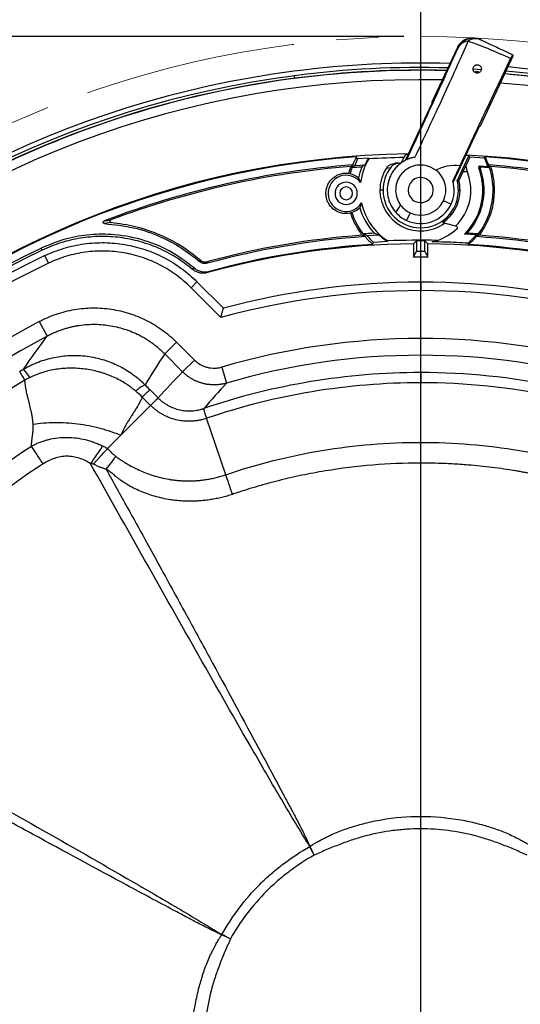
# Model space of a CAD drawing. Header units: millimetres. Extents: x 0 to 594, y 0 to 420.
# Tile 33 of 40: x 373 to 403, y 259 to 318. Entities that reach past the tile are written whole.
import ezdxf

# ---------------------------------------------------------------- set-up
doc = ezdxf.new("R2010")
doc.units = ezdxf.units.MM
doc.linetypes.add('CENTERX2', pattern=[20.32, 12.7, -2.54, 2.54, -2.54])
doc.layers.add('SLD-0', color=7, linetype='Continuous')
doc.styles.add('SLDTEXTSTYLE0', font='TXT', dxfattribs={"width": 0.75})
doc.dimstyles.new('SLDDIMSTYLE3', dxfattribs={"dimtxt": 3.5, "dimasz": 3.2, "dimexe": 0, "dimexo": 0.0625, "dimgap": 0.875, "dimtad": 1, "dimdec": 1, "dimlfac": 3, "dimrnd": 1e-09, "dimzin": 12, "dimdsep": 46, "dimtxsty": 'SLDTEXTSTYLE0', "dimsah": 1, "dimcen": 0.09, "dimadec": 0, "dimazin": 3, "dimtfac": 1, "dimtdec": 1, "dimtofl": 0, "dimtmove": 0, "dimatfit": 3, "dimfxl": 1, "dimfrac": 2, "dimtolj": 1, "dimtzin": 12, "dimarcsym": 0})

# ---------------------------------------------------------------- blocks, each defined once
blk = doc.blocks.new('_D_6')
at = {"layer": 'SLD-0', "color": 7, "transparency": 16777216}
for p, q in [((395.678, 317.135), (319.819, 317.135)), ((320.819, 196.415), (320.819, 317.135)), ((308.996, 262.594), (308.996, 263.66)), ((308.996, 263.66), (314.552, 263.66)), ((314.552, 263.66), (314.552, 262.594)), ((308.996, 250.956), (308.996, 249.89)), ((314.552, 249.89), (314.552, 250.956)), ((308.996, 249.89), (314.552, 249.89)), ((395.678, 196.415), (319.819, 196.415))]:
    blk.add_line(p, q, dxfattribs=at)
for points in [[(320.819, 317.135), (320.269, 313.935), (321.369, 313.935)], [(320.819, 196.415), (321.369, 199.615), (320.269, 199.615)]]:
    blk.add_solid(points, dxfattribs=at)
at = {"layer": 'SLD-0', "color": 7, "transparency": 16777216, "char_height": 3.5, "attachment_point": 1, "rotation": 90, "style": 'SLDTEXTSTYLE0'}
for s, insert in [('362.2', (316.308, 253.595)), ('14.26', (310.04, 250.956)), ('%%c', (316.308, 248.317))]:
    blk.add_mtext(s, dxfattribs=dict(at, insert=insert))
blk = doc.blocks.new('SW_CENTERMARKSYMBOL_1')
at = {"layer": 'SLD-0', "color": 0}
blk.add_line((0, 1.667), (0, 64.583), dxfattribs=at)

msp = doc.modelspace()

# ---------------------------------------------------------------- linework, layer by layer
at = {"color": 7, "linetype": 'Continuous', "lineweight": 25}
for p, q in [((398.883, 316.476), (397.333, 313.153)), ((398.919, 316.459), (398.883, 316.476)), ((400.249, 311.793), (402.221, 316.023)), ((399.81, 315.191), (400.302, 315.162)), ((389.149, 314.63), (389.129, 314.786)), ((399.947, 315.016), (400.159, 315.004)), ((400.143, 315.015), (399.953, 315.026)), ((395.777, 309.727), (397.367, 313.137)), ((397.333, 313.153), (397.367, 313.137)), ((398.624, 308.4), (400.214, 311.809)), ((400.214, 311.809), (400.249, 311.793)), ((375.711, 311.203), (375.708, 311.209)), ((393.548, 309.846), (392.906, 309.809)), ((395.56, 309.646), (395.673, 309.889)), ((395.761, 310.077), (395.673, 309.889)), ((399.553, 310.007), (398.858, 308.515)), ((399.612, 309.909), (399.377, 309.395)), ((399.553, 310.007), (399.378, 310.016)), ((400.484, 309.861), (399.612, 309.909)), ((392.736, 309.417), (393.346, 309.463)), ((394.862, 309.278), (394.604, 309.228)), ((395.182, 309.544), (395.277, 309.547)), ((397.577, 309.142), (397.312, 309.301)), ((399.037, 309.421), (398.601, 308.488)), ((399.215, 309.047), (399.377, 309.395)), ((400.187, 309.397), (400.699, 309.356)), ((400.245, 309.318), (400.233, 309.262)), ((392.957, 308.673), (393.083, 308.399)), ((398.962, 308.506), (399.215, 309.047)), ((394.423, 307.941), (394.237, 307.941)), ((398.932, 307.941), (399.031, 307.941)), ((400.395, 307.941), (400.47, 307.941)), ((401.011, 307.941), (401.099, 307.941)), ((393.137, 307.172), (393.034, 306.888)), ((398.49, 307.096), (398.037, 307.308)), ((396.044, 306.582), (395.832, 306.129)), ((378.16, 305.995), (377.762, 305.935)), ((398.002, 305.996), (398.11, 305.965)), ((398.831, 305.758), (398.11, 305.965)), ((394.192, 305.251), (393.473, 305.213)), ((394.192, 305.251), (393.896, 305.364)), ((399.992, 305.26), (399.291, 305.298)), ((394.692, 304.863), (393.858, 304.817)), ((396.428, 304.908), (396.428, 304.276)), ((396.928, 304.276), (396.928, 304.908)), ((397.363, 304.85), (397.667, 304.934)), ((374.036, 304.355), (373.98, 304.472)), ((374.41, 303.569), (374.195, 304.021)), ((382.936, 302.105), (383.29, 302.458)), ((383.29, 302.458), (384.87, 300.878)), ((396.678, 302.431), (396.678, 301.931)), ((384.722, 300.319), (382.936, 302.105)), ((373.859, 300.086), (374.325, 299.202)), ((382.067, 298.85), (381.362, 298.144)), ((382.067, 298.85), (383.14, 297.777)), ((396.678, 298.064), (396.678, 299.063)), ((382.435, 297.072), (381.362, 298.144)), ((396.678, 297.026), (396.678, 298.064)), ((383.14, 297.777), (382.435, 297.072)), ((384.787, 297.357), (385.068, 296.398)), ((396.678, 297.026), (396.678, 296.416)), ((380.467, 296.007), (380.965, 295.509)), ((380.518, 295.062), (380.02, 295.56)), ((380.965, 295.509), (380.518, 295.062)), ((378.738, 293.278), (380.52, 295.06)), ((385.021, 290.918), (383.87, 294.291)), ((377.947, 292.487), (378.738, 293.278))]:
    msp.add_line(p, q, dxfattribs=at)
at = {"color": 7, "linetype": 'Continuous', "lineweight": 25, "flags": 128}
for points in [[(392.906, 309.809), (392.861, 309.875), (392.826, 309.928)], [(393.548, 309.846), (393.561, 309.824), (393.571, 309.808)], [(395.942, 310.08), (395.859, 310.078), (395.761, 310.077)], [(399.553, 310.007), (399.586, 309.952), (399.612, 309.909)], [(400.529, 309.928), (400.504, 309.89), (400.484, 309.861)], [(400.233, 309.262), (400.189, 309.259), (400.155, 309.256)], [(400.187, 309.397), (400.219, 309.353), (400.245, 309.318)], [(400.699, 309.356), (400.756, 309.312), (400.8, 309.278)], [(398.962, 308.506), (398.904, 308.511), (398.858, 308.515)], [(393.814, 304.689), (393.838, 304.761), (393.858, 304.817)], [(394.703, 304.903), (394.697, 304.881), (394.692, 304.863)], [(396.248, 304.728), (396.349, 304.829), (396.428, 304.908)], [(396.248, 304.728), (396.248, 304.628), (396.248, 304.529), (396.248, 304.429), (396.248, 304.33), (396.248, 304.23), (396.248, 304.131), (396.248, 304.032), (396.248, 303.932)], [(396.928, 304.908), (397.028, 304.807), (397.107, 304.728)], [(397.107, 303.932), (397.107, 304.032), (397.107, 304.131), (397.107, 304.23), (397.107, 304.33), (397.107, 304.429), (397.107, 304.529), (397.107, 304.628), (397.107, 304.728)], [(399.542, 304.689), (399.528, 304.73), (399.517, 304.762)], [(396.248, 303.932), (396.349, 304.125), (396.428, 304.276)], [(396.928, 304.276), (397.028, 304.084), (397.107, 303.932)], [(383.452, 303.668), (383.465, 303.723), (383.476, 303.766)], [(383.932, 303.664), (383.919, 303.608), (383.91, 303.564)], [(384.041, 303.082), (383.977, 303.038), (383.926, 303.003)], [(390.042, 268.675), (390.044, 268.676), (390.047, 268.678), (390.049, 268.679), (390.051, 268.681), (390.054, 268.682), (390.056, 268.684), (390.059, 268.685), (390.061, 268.687)], [(390.064, 268.681), (390.061, 268.68), (390.059, 268.679), (390.056, 268.677), (390.054, 268.676), (390.051, 268.675), (390.049, 268.674), (390.046, 268.672), (390.044, 268.671)], [(384.766, 263.391), (384.767, 263.394), (384.769, 263.396), (384.77, 263.399), (384.772, 263.401), (384.773, 263.403), (384.775, 263.406), (384.776, 263.408), (384.778, 263.411)], [(384.781, 263.409), (384.78, 263.406), (384.779, 263.404), (384.778, 263.401), (384.776, 263.399), (384.775, 263.396), (384.774, 263.394), (384.773, 263.391), (384.772, 263.389)]]:
    msp.add_lwpolyline(points, dxfattribs=at)
at = {"color": 7, "linetype": 'Continuous', "lineweight": 25}
for centre, radius, start, end in [((399.826, 316.036), 1, 65.00109, 155.00109), ((399.962, 316.25), 0.75, 67.52887, 127.41929), ((399.565, 316.117), 0.731, 94.60426, 152.10391), ((396.678, 256.775), 58.333, 88.47011, 111.06806), ((396.678, 256.775), 58.767, 88.2868, 97.41376), ((396.678, 256.775), 58.5, 88.39926, 97.41376), ((396.678, 256.775), 58.343, 88.46608, 97.41376), ((396.678, 256.775), 58.767, 358.2868, 84.91297), ((396.678, 256.775), 58.767, 97.41376, 174.91297), ((396.678, 256.775), 58.5, 97.41376, 175.00761), ((396.678, 256.775), 57.769, 88.71324, 175.27172), ((396.678, 256.775), 58.343, 97.41376, 151.38512), ((396.678, 256.775), 58.333, 68.93194, 85.06723), ((396.678, 256.775), 58.343, 7.41376, 85.06383), ((396.678, 256.775), 58.5, 358.39926, 85.00761), ((396.678, 256.775), 57.769, 0, 85.27172), ((396.678, 256.775), 58.327, 111.06806, 118.93194), ((396.678, 256.775), 53.333, 90.77898, 177.08616), ((396.678, 256.775), 53.292, 94.14413, 175.85587), ((396.678, 307.941), 4.333, 152.71554, 159.60231), ((396.678, 307.941), 4.209, 153.66217, 159.48376), ((396.678, 307.941), 3.624, 149.00329, 172.74253), ((396.678, 307.941), 3.663, 148.67708, 155.45039), ((396.678, 256.775), 53.124, 91.0833, 93.35208), ((396.678, 256.775), 53.333, 0.77898, 87.08616), ((396.678, 307.941), 4.263, 19.3838, 26.75482), ((396.678, 256.775), 53.292, 4.14413, 85.85587), ((396.678, 307.941), 4.333, 20.39769, 27.28446), ((396.678, 256.775), 52.833, 94.40902, 111.00888), ((396.678, 256.775), 52.747, 94.55398, 110.57854), ((396.678, 307.941), 4.333, 162.03747, 167.11562), ((396.678, 307.941), 4.333, 159.60231, 162.03747), ((396.678, 256.775), 52.665, 93.84623, 94.4892), ((396.678, 307.941), 3.792, 158.67197, 168.87667), ((396.678, 307.941), 2.441, 148.1813, 180), ((396.678, 307.941), 2.254, 143.63641, 180), ((396.678, 256.775), 52.79, 91.3727, 91.65705), ((395.409, 309.717), 0.167, 271.3727, 335), ((396.678, 307.941), 3.717, 0, 20.71669), ((396.678, 307.941), 3.792, 0, 20.37602), ((396.678, 256.775), 52.665, 85.5108, 86.11562), ((396.678, 307.941), 4.333, 17.96253, 20.39769), ((396.678, 256.775), 52.833, 68.99112, 85.59098), ((396.678, 307.941), 4.333, 0, 17.96253), ((396.678, 256.775), 52.747, 69.42146, 85.44602), ((392.218, 307.747), 1.083, 37.03407, 327.96593), ((392.218, 307.747), 1.185, 51.44525, 78.5456), ((396.678, 307.941), 0.75, 65, 245), ((396.678, 307.941), 1.5, 335, 53.177), ((396.678, 307.941), 3, 313.88762, 21.34645), ((396.678, 256.775), 52.333, 86.9394, 87.22136), ((392.218, 307.747), 0.667, 0, 180), ((392.218, 307.747), 0.383, 0, 180), ((396.678, 307.941), 0.75, 245, 65), ((396.678, 307.941), 2, 335, 15.86564), ((396.678, 307.941), 2.254, 0, 14.74664), ((396.678, 307.941), 2.353, 0, 13.86807), ((392.218, 307.747), 0.667, 180, 0), ((392.218, 307.747), 0.383, 180, 0), ((396.678, 307.941), 2.441, 180, 305.92403), ((396.678, 307.941), 2.254, 180, 0), ((396.678, 307.941), 2.353, 304.23981, 0), ((396.678, 307.941), 3.717, 314.67669, 0), ((396.678, 307.941), 3.792, 317.1878, 0), ((396.678, 307.941), 4.333, 322.79435, 0), ((392.218, 307.747), 1.185, 286.4544, 313.55475), ((396.678, 307.941), 3.792, 196.12333, 222.8122), ((396.678, 307.941), 3.624, 192.25747, 236.97535), ((396.678, 307.941), 1.5, 216.56393, 245), ((396.678, 307.941), 2, 245, 335), ((396.678, 307.941), 1.5, 245, 335), ((396.678, 307.941), 4.333, 197.88438, 217.20565), ((396.678, 307.941), 2, 222.44038, 245), ((398.813, 305.694), 0.0667, 0, 74), ((398.813, 305.694), 0.0667, 313.53224, 0), ((396.678, 256.775), 48.5, 93.92949, 105.26331), ((396.678, 256.775), 48.591, 94.13323, 105.20737), ((396.678, 256.775), 48.669, 93.27699, 94.06656), ((396.678, 307.941), 4.333, 217.20565, 219.91482), ((396.678, 307.941), 4.333, 219.91482, 228.62988), ((396.678, 307.941), 4.209, 220.406, 227.93616), ((396.678, 307.941), 3.663, 227.2677, 237.17262), ((396.678, 307.941), 3.166, 288.2084, 313.53224), ((396.678, 256.775), 48.669, 85.93344, 86.72301), ((396.678, 307.941), 4.263, 311.7587, 321.02483), ((396.678, 307.941), 4.333, 311.37012, 320.08518), ((396.678, 307.941), 4.333, 320.08518, 322.79435), ((396.678, 256.775), 48.5, 74.7367, 86.07051), ((396.678, 256.775), 48.591, 74.79263, 85.86677), ((396.678, 256.775), 47.955, 90.51286, 105.42051), ((396.678, 256.775), 48, 93.42065, 105.26355), ((396.678, 256.775), 48.169, 88.82301, 92.34977), ((396.678, 256.775), 48.134, 89.70241, 90.29759), ((396.678, 256.775), 47.955, 74.57949, 89.48714), ((396.678, 256.775), 48, 74.73645, 86.57935), ((396.678, 256.775), 52.823, 115.44798, 154.55202), ((396.678, 256.775), 52.693, 115.44798, 154.5517), ((396.678, 256.775), 52.323, 115.44798, 154.55202), ((396.678, 256.775), 47.159, 89.4781, 90.5219), ((396.678, 256.775), 47.502, 89.69846, 90.30154), ((396.678, 256.775), 51.823, 115.44798, 154.55202), ((409.097, 266.97), 44.642, 125.56655, 125.74627), ((396.678, 256.775), 45.656, 90, 104.98789), ((396.678, 256.775), 45.656, 75.01211, 90), ((396.678, 256.775), 45.156, 90, 105.35341), ((396.678, 256.775), 45.156, 74.64659, 90), ((396.678, 256.775), 48.955, 117.78276, 152.21724), ((396.678, 256.775), 47.956, 117.78276, 152.21724), ((396.678, 256.775), 42.288, 90, 106.33093), ((396.678, 256.775), 42.288, 73.66907, 90), ((396.678, 256.775), 41.289, 90, 106.33093), ((396.678, 256.775), 41.289, 73.66907, 90), ((371.083, 295.492), 2.523, 29.11773, 43.51346), ((396.678, 256.775), 40.251, 90, 108.79256), ((396.678, 256.775), 40.251, 78.37973, 90), ((396.678, 256.775), 46.308, 120.75497, 149.24504), ((380.933, 294.634), 1.82, 114.32688, 135.65481), ((396.678, 256.775), 39.642, 90, 108.84987), ((396.678, 256.775), 39.642, 78.37973, 90), ((402.211, 275.176), 30.136, 144.59179, 147.03043)]:
    msp.add_arc(centre, radius, start, end, dxfattribs=at)
for points, knots in [([(398.883, 316.476), (398.958, 316.597), (399.116, 316.849), (399.503, 317.038), (399.891, 317.073), (400.107, 316.996), (400.212, 316.96)], [0, 0, 0, 0, 0.270257, 0.562423, 0.789733, 1, 1, 1, 1]), ([(400.248, 316.943), (400.39, 316.876), (400.674, 316.744), (401.316, 316.445), (401.849, 316.196), (402.175, 316.044)], [0, 0, 0, 0, 0.281567, 0.561013, 1, 1, 1, 1]), ([(395.841, 309.758), (396.174, 310.478), (396.84, 311.916), (397.677, 313.737), (398.378, 315.268), (398.739, 316.062), (398.919, 316.459)], [0, 0, 0, 0, 0.279631, 0.558708, 0.779098, 1, 1, 1, 1]), ([(399.506, 316.845), (399.3, 316.376), (398.887, 315.436), (398.118, 313.745), (397.265, 311.904), (396.637, 310.575), (396.323, 309.91)], [0, 0, 0, 0, 0.250431, 0.501116, 0.75018, 1, 1, 1, 1]), ([(402.059, 315.81), (401.822, 315.915), (401.348, 316.124), (400.675, 316.41), (400.044, 316.665), (399.687, 316.785), (399.506, 316.845)], [0, 0, 0, 0, 0.247904, 0.496068, 0.745168, 1, 1, 1, 1]), ([(399.037, 309.421), (399.354, 310.096), (399.989, 311.446), (400.803, 313.169), (401.499, 314.636), (401.872, 315.418), (402.059, 315.81)], [0, 0, 0, 0, 0.279967, 0.55992, 0.779963, 1, 1, 1, 1]), ([(402.175, 316.044), (402.169, 316.034), (402.157, 316.013), (402.091, 315.878), (402.059, 315.81)], [0, 0, 0, 0, 0.500068, 1, 1, 1, 1]), ([(399.953, 314.965), (399.924, 314.984), (399.866, 315.02), (399.832, 315.082), (399.814, 315.135), (399.806, 315.19), (399.814, 315.263), (399.848, 315.333), (399.894, 315.382), (399.939, 315.414), (399.993, 315.436), (400.053, 315.444), (400.112, 315.439), (400.146, 315.425), (400.164, 315.419)], [0, 0, 0, 0, 0.124631, 0.249226, 0.295927, 0.374298, 0.498834, 0.623497, 0.690006, 0.748942, 0.812834, 0.874376, 0.934308, 1, 1, 1, 1]), ([(400.164, 315.419), (400.189, 315.403), (400.247, 315.368), (400.294, 315.29), (400.313, 315.203), (400.302, 315.114), (400.259, 315.032), (400.191, 314.975), (400.124, 314.948), (400.065, 314.94), (400.005, 314.945), (399.971, 314.958), (399.953, 314.965)], [0, 0, 0, 0, 0.108207, 0.249503, 0.374291, 0.499335, 0.640154, 0.748771, 0.813371, 0.874248, 0.934659, 1, 1, 1, 1]), ([(396.323, 309.91), (396.257, 309.896), (396.175, 309.879), (396.09, 309.853), (396.069, 309.847), (396.063, 309.845), (396.062, 309.844), (396.062, 309.844), (395.976, 309.817), (395.726, 309.717), (395.415, 309.513), (395.143, 309.236), (394.965, 308.989), (394.825, 308.716), (394.704, 308.348), (394.657, 307.912), (394.725, 307.434), (394.893, 306.985), (395.099, 306.723), (395.202, 306.592)], [0, 0, 0, 0, 0.046877, 0.05871, 0.061723, 0.062504, 0.062713, 0.062791, 0.062801, 0.125145, 0.249968, 0.312679, 0.375407, 0.43822, 0.501044, 0.626042, 0.750572, 0.875485, 1, 1, 1, 1]), ([(392.49, 309.355), (392.465, 309.28), (392.422, 309.145), (392.388, 309.008), (392.373, 308.947)], [0, 0, 0, 0, 0.559966, 1, 1, 1, 1]), ([(392.49, 309.355), (392.513, 309.373), (392.555, 309.405), (392.597, 309.438), (392.616, 309.452)], [0, 0, 0, 0, 0.56, 1, 1, 1, 1]), ([(392.556, 309.278), (392.589, 309.304), (392.648, 309.35), (392.709, 309.396), (392.736, 309.417)], [0, 0, 0, 0, 0.56, 1, 1, 1, 1]), ([(393.346, 309.463), (393.307, 309.437), (393.239, 309.389), (393.174, 309.342), (393.145, 309.321)], [0, 0, 0, 0, 0.56, 1, 1, 1, 1]), ([(394.604, 309.228), (394.636, 309.273), (394.701, 309.362), (394.835, 309.46), (394.987, 309.527), (395.096, 309.538), (395.151, 309.543)], [0, 0, 0, 0, 0.249597, 0.499842, 0.750007, 1, 1, 1, 1]), ([(395.383, 309.549), (395.332, 309.545), (395.231, 309.536), (395.089, 309.479), (394.961, 309.395), (394.895, 309.317), (394.862, 309.278)], [0, 0, 0, 0, 0.249424, 0.4996233, 0.7490213, 1, 1, 1, 1]), ([(397.312, 309.301), (397.156, 309.356), (396.843, 309.467), (396.344, 309.43), (395.946, 309.271), (395.667, 309.06), (395.484, 308.863), (395.34, 308.638), (395.205, 308.31), (395.155, 307.894), (395.235, 307.437), (395.394, 307.177), (395.473, 307.048)], [0, 0, 0, 0, 0.124814, 0.24961, 0.374281, 0.44026, 0.499573, 0.561853, 0.625043, 0.750181, 0.87513, 1, 1, 1, 1]), ([(397.577, 309.142), (397.808, 309.246), (398.272, 309.455), (398.781, 309.433), (399.037, 309.421)], [0, 0, 0, 0, 0.497548, 1, 1, 1, 1]), ([(399.377, 309.395), (399.386, 309.335), (399.406, 309.214), (399.45, 309.094), (399.472, 309.033)], [0, 0, 0, 0, 0.499591, 1, 1, 1, 1]), ([(400.155, 309.256), (400.161, 309.283), (400.171, 309.33), (400.182, 309.377), (400.187, 309.397)], [0, 0, 0, 0, 0.56, 1, 1, 1, 1]), ([(400.739, 309.452), (400.763, 309.434), (400.806, 309.401), (400.847, 309.369), (400.866, 309.355)], [0, 0, 0, 0, 0.56, 1, 1, 1, 1]), ([(401.099, 307.941), (401.085, 308.221), (401.062, 308.702), (400.924, 309.162), (400.866, 309.355)], [0, 0, 0, 0, 0.581808, 1, 1, 1, 1]), ([(392.475, 306.563), (392.388, 306.55), (392.214, 306.523), (391.95, 306.556), (391.699, 306.642), (391.473, 306.78), (391.282, 306.964), (391.135, 307.185), (391.039, 307.432), (390.999, 307.694), (391.016, 307.958), (391.09, 308.212), (391.217, 308.445), (391.392, 308.645), (391.605, 308.802), (391.848, 308.909), (392.109, 308.965), (392.285, 308.953), (392.373, 308.947)], [0, 0, 0, 0, 0.062423, 0.125046, 0.187406, 0.249899, 0.312508, 0.37483, 0.437379, 0.499957, 0.562267, 0.624858, 0.687385, 0.749716, 0.812332, 0.874793, 0.937177, 1, 1, 1, 1]), ([(392.453, 308.908), (392.439, 308.916), (392.412, 308.93), (392.385, 308.942), (392.373, 308.947)], [0, 0, 0, 0, 0.56, 1, 1, 1, 1]), ([(400.18, 305.239), (400.246, 305.329), (400.382, 305.514), (400.564, 305.819), (400.729, 306.153), (400.894, 306.579), (401.058, 307.174), (401.084, 307.659), (401.099, 307.941)], [0, 0, 0, 0, 0.11543, 0.237279, 0.365543, 0.500221, 0.708456, 1, 1, 1, 1]), ([(395.202, 306.592), (395.251, 306.678), (395.338, 306.832), (395.432, 306.982), (395.473, 307.048)], [0, 0, 0, 0, 0.560596, 1, 1, 1, 1]), ([(392.475, 306.563), (392.49, 306.572), (392.517, 306.587), (392.542, 306.603), (392.554, 306.611)], [0, 0, 0, 0, 0.56, 1, 1, 1, 1]), ([(392.475, 306.563), (392.569, 306.315), (392.747, 305.844), (393.038, 305.433), (393.175, 305.239)], [0, 0, 0, 0, 0.526891, 1, 1, 1, 1]), ([(377.762, 305.935), (377.753, 305.936), (377.734, 305.939), (377.709, 305.955), (377.691, 305.977), (377.682, 306.005), (377.682, 306.034), (377.692, 306.061), (377.711, 306.083), (377.728, 306.092), (377.736, 306.096)], [0, 0, 0, 0, 0.124391, 0.250173, 0.375227, 0.500202, 0.625264, 0.750243, 0.875013, 1, 1, 1, 1]), ([(377.736, 306.096), (377.783, 306.103), (377.86, 306.116), (377.965, 306.131), (378.052, 306.144), (378.109, 306.152), (378.138, 306.156)], [0, 0, 0, 0, 0.34, 0.56, 0.78, 1, 1, 1, 1]), ([(377.762, 305.935), (378.344, 305.876), (379.504, 305.758), (381.045, 305.215), (382.374, 304.52), (383.093, 303.952), (383.452, 303.668)], [0, 0, 0, 0, 0.280913, 0.559445, 0.780104, 1, 1, 1, 1]), ([(378.138, 306.156), (378.129, 306.152), (378.112, 306.143), (378.094, 306.121), (378.084, 306.095), (378.083, 306.066), (378.092, 306.039), (378.109, 306.016), (378.132, 306), (378.151, 305.997), (378.16, 305.995)], [0, 0, 0, 0, 0.125001, 0.249986, 0.374994, 0.499982, 0.624984, 0.749996, 0.874979, 1, 1, 1, 1]), ([(383.476, 303.766), (383.091, 304.066), (382.318, 304.667), (381.003, 305.324), (379.612, 305.801), (378.645, 305.93), (378.16, 305.995)], [0, 0, 0, 0, 0.24998, 0.500848, 0.750067, 1, 1, 1, 1]), ([(383.131, 303.284), (382.645, 303.646), (381.672, 304.373), (379.961, 305.038), (378.288, 305.328), (376.724, 305.287), (375.307, 305.026), (374.423, 304.657), (373.98, 304.472)], [0, 0, 0, 0, 0.185969, 0.37264, 0.559365, 0.705542, 0.852641, 1, 1, 1, 1]), ([(383.017, 303.202), (382.703, 303.445), (382.074, 303.933), (381.009, 304.485), (379.883, 304.889), (378.708, 305.127), (377.512, 305.196), (376.317, 305.09), (375.143, 304.826), (374.405, 304.512), (374.036, 304.355)], [0, 0, 0, 0, 0.124465, 0.249532, 0.374468, 0.499056, 0.624441, 0.748864, 0.874328, 1, 1, 1, 1]), ([(393.354, 305.161), (393.32, 305.176), (393.26, 305.202), (393.201, 305.228), (393.175, 305.239)], [0, 0, 0, 0, 0.56, 1, 1, 1, 1]), ([(393.473, 305.213), (393.426, 305.233), (393.341, 305.269), (393.261, 305.305), (393.226, 305.321)], [0, 0, 0, 0, 0.56, 1, 1, 1, 1]), ([(399.291, 305.298), (399.323, 305.311), (399.381, 305.332), (399.436, 305.354), (399.46, 305.364)], [0, 0, 0, 0, 0.56, 1, 1, 1, 1]), ([(400.129, 305.321), (400.104, 305.31), (400.059, 305.289), (400.012, 305.269), (399.992, 305.26)], [0, 0, 0, 0, 0.56, 1, 1, 1, 1]), ([(400.18, 305.239), (400.147, 305.224), (400.089, 305.198), (400.028, 305.172), (400.001, 305.161)], [0, 0, 0, 0, 0.56, 1, 1, 1, 1]), ([(374.195, 304.021), (374.568, 304.199), (374.95, 304.345), (375.731, 304.579), (376.13, 304.666), (376.741, 304.751), (376.947, 304.771), (377.357, 304.796), (377.562, 304.801), (378.173, 304.791), (378.579, 304.754), (379.185, 304.65), (379.388, 304.608), (379.788, 304.507), (379.984, 304.449), (380.566, 304.255), (380.941, 304.096), (381.486, 303.815), (381.664, 303.714), (382.015, 303.497), (382.187, 303.382), (382.685, 303.018), (382.997, 302.751), (383.29, 302.458)], [0, 0, 0, 0, 0.125, 0.125, 0.25, 0.25, 0.3125, 0.3125, 0.375, 0.375, 0.5, 0.5, 0.5625, 0.5625, 0.625, 0.625, 0.75, 0.75, 0.8125, 0.8125, 0.875, 0.875, 1, 1, 1, 1]), ([(399.517, 304.762), (399.285, 304.776), (398.838, 304.803), (398.127, 304.833), (397.62, 304.845), (397.363, 304.85)], [0, 0, 0, 0, 0.3472, 0.669611, 1, 1, 1, 1]), ([(382.936, 302.105), (382.662, 302.379), (382.37, 302.628), (381.754, 303.079), (381.429, 303.281), (380.915, 303.547), (380.739, 303.63), (380.385, 303.78), (380.205, 303.848), (379.662, 304.03), (379.291, 304.124), (378.723, 304.222), (378.531, 304.248), (378.146, 304.284), (377.954, 304.294), (377.38, 304.304), (376.998, 304.281), (376.429, 304.203), (376.239, 304.17), (375.861, 304.088), (375.674, 304.04), (375.12, 303.874), (374.76, 303.736), (374.41, 303.569)], [0, 0, 0, 0, 0.125, 0.125, 0.25, 0.25, 0.3125, 0.3125, 0.375, 0.375, 0.5, 0.5, 0.5625, 0.5625, 0.625, 0.625, 0.75, 0.75, 0.8125, 0.8125, 0.875, 0.875, 1, 1, 1, 1]), ([(383.91, 303.564), (383.87, 303.556), (383.79, 303.54), (383.667, 303.555), (383.55, 303.594), (383.485, 303.643), (383.452, 303.668)], [0, 0, 0, 0, 0.249565, 0.499796, 0.749905, 1, 1, 1, 1]), ([(383.476, 303.766), (383.509, 303.742), (383.574, 303.693), (383.69, 303.654), (383.812, 303.64), (383.892, 303.656), (383.932, 303.664)], [0, 0, 0, 0, 0.2495453, 0.4997697, 0.7498346, 1, 1, 1, 1]), ([(383.926, 303.003), (383.847, 302.987), (383.689, 302.955), (383.446, 302.982), (383.213, 303.059), (383.083, 303.154), (383.017, 303.202)], [0, 0, 0, 0, 0.24954, 0.499762, 0.749818, 1, 1, 1, 1]), ([(383.131, 303.284), (383.196, 303.236), (383.327, 303.14), (383.559, 303.062), (383.803, 303.034), (383.962, 303.066), (384.041, 303.082)], [0, 0, 0, 0, 0.249539, 0.499761, 0.749817, 1, 1, 1, 1]), ([(373.859, 300.086), (374.189, 300.261), (374.53, 300.407), (375.057, 300.585), (375.235, 300.637), (375.596, 300.728), (375.779, 300.767), (376.327, 300.859), (376.694, 300.892), (377.247, 300.897), (377.431, 300.891), (377.802, 300.865), (377.988, 300.844), (378.539, 300.761), (378.898, 300.677), (379.424, 300.51), (379.598, 300.447), (379.941, 300.307), (380.111, 300.229), (380.61, 299.977), (380.925, 299.785), (381.521, 299.353), (381.803, 299.114), (382.067, 298.85)], [0, 0, 0, 0, 0.125, 0.125, 0.1875, 0.1875, 0.25, 0.25, 0.375, 0.375, 0.4375, 0.4375, 0.5, 0.5, 0.625, 0.625, 0.6875, 0.6875, 0.75, 0.75, 0.875, 0.875, 1, 1, 1, 1]), ([(384.722, 300.319), (384.725, 300.334), (384.733, 300.361), (384.743, 300.401), (384.753, 300.436), (384.761, 300.468), (384.768, 300.496), (384.782, 300.547), (384.801, 300.618), (384.824, 300.704), (384.843, 300.776), (384.857, 300.827), (384.865, 300.858), (384.87, 300.875), (384.87, 300.877), (384.87, 300.878)], [0, 0, 0, 0, 0.052722, 0.101038, 0.144947, 0.184449, 0.219547, 0.250241, 0.383012, 0.500079, 0.629655, 0.749887, 0.834913, 0.918118, 1, 1, 1, 1]), ([(381.362, 298.144), (381.327, 298.179), (381.258, 298.247), (381.15, 298.347), (381.04, 298.444), (380.928, 298.538), (380.814, 298.63), (380.697, 298.719), (380.578, 298.805), (380.457, 298.888), (380.335, 298.968), (380.21, 299.045), (380.084, 299.118), (379.956, 299.189), (379.593, 299.378), (378.958, 299.638), (378.038, 299.853), (377.083, 299.922), (376.38, 299.861), (375.923, 299.776), (375.713, 299.729), (375.495, 299.672), (375.27, 299.604), (375.039, 299.523), (374.803, 299.43), (374.563, 299.324), (374.405, 299.243), (374.325, 299.202)], [0, 0, 0, 0, 0.019198, 0.038424, 0.057671, 0.076933, 0.096202, 0.115471, 0.134735, 0.153986, 0.173217, 0.192421, 0.211592, 0.230724, 0.249808, 0.373192, 0.499407, 0.620635, 0.749048, 0.775863, 0.804091, 0.833683, 0.864586, 0.896741, 0.930078, 0.964525, 1, 1, 1, 1]), ([(372.913, 297.229), (372.954, 297.252), (373.035, 297.3), (373.159, 297.367), (373.285, 297.431), (373.413, 297.493), (373.542, 297.551), (373.673, 297.607), (373.91, 297.701), (374.266, 297.821), (374.885, 297.975), (375.706, 298.077), (376.716, 298.036), (377.702, 297.819), (378.47, 297.512), (379.027, 297.208), (379.37, 296.982), (379.631, 296.787), (379.823, 296.629), (380.008, 296.465), (380.125, 296.35), (380.183, 296.293)], [0, 0, 0, 0, 0.017892, 0.035813, 0.053757, 0.071719, 0.089692, 0.107671, 0.125651, 0.186586, 0.250715, 0.367661, 0.5002, 0.6333, 0.74967, 0.81376, 0.87417, 0.905986, 0.937578, 0.968923, 1, 1, 1, 1]), ([(383.14, 297.777), (383.246, 297.671), (383.364, 297.581), (383.557, 297.471), (383.625, 297.438), (383.763, 297.383), (383.833, 297.36), (384.048, 297.305), (384.199, 297.287), (384.421, 297.291), (384.495, 297.297), (384.641, 297.32), (384.715, 297.336), (384.787, 297.357)], [0, 0, 0, 0, 0.25, 0.25, 0.375, 0.375, 0.5, 0.5, 0.75, 0.75, 0.875, 0.875, 1, 1, 1, 1]), ([(372.997, 296.57), (372.903, 296.729), (372.826, 296.857), (372.72, 297.036), (372.69, 297.086), (372.685, 297.094)], [0, 0, 0, 0, 0.5, 0.5, 1, 1, 1, 1]), ([(379.631, 295.906), (379.601, 295.933), (379.539, 295.986), (379.445, 296.063), (379.349, 296.137), (379.251, 296.209), (379.152, 296.279), (379.051, 296.346), (378.866, 296.464), (378.587, 296.622), (378.268, 296.772), (378.006, 296.878), (377.808, 296.95), (377.608, 297.015), (377.202, 297.131), (376.578, 297.254), (375.875, 297.298), (375.313, 297.276), (374.893, 297.229), (374.478, 297.151), (374.138, 297.06), (373.873, 296.971), (373.675, 296.896), (373.479, 296.813), (373.351, 296.751), (373.287, 296.719)], [0, 0, 0, 0, 0.017998, 0.035998, 0.053988, 0.071958, 0.089899, 0.1078, 0.125655, 0.18724, 0.250175, 0.281813, 0.312512, 0.343771, 0.375223, 0.499856, 0.624842, 0.687298, 0.749508, 0.812524, 0.874522, 0.905582, 0.936888, 0.968382, 1, 1, 1, 1]), ([(385.068, 296.398), (385.037, 296.389), (384.976, 296.372), (384.885, 296.351), (384.793, 296.333), (384.703, 296.318), (384.613, 296.307), (384.524, 296.298), (384.436, 296.293), (384.35, 296.291), (384.265, 296.291), (384.182, 296.294), (384.101, 296.3), (384.022, 296.307), (383.945, 296.317), (383.87, 296.329), (383.797, 296.342), (383.727, 296.357), (383.622, 296.383), (383.483, 296.424), (383.312, 296.486), (383.147, 296.56), (382.988, 296.645), (382.837, 296.739), (382.694, 296.842), (382.559, 296.952), (382.476, 297.032), (382.435, 297.072)], [0, 0, 0, 0, 0.033406, 0.066458, 0.09912, 0.131362, 0.163152, 0.19446, 0.225259, 0.255522, 0.285227, 0.314349, 0.342869, 0.370769, 0.39803, 0.424639, 0.450581, 0.475844, 0.500419, 0.564305, 0.628061, 0.691539, 0.754597, 0.817097, 0.87891, 0.939915, 1, 1, 1, 1]), ([(373.488, 293.943), (373.486, 293.975), (373.482, 294.041), (373.473, 294.142), (373.461, 294.246), (373.445, 294.354), (373.427, 294.465), (373.394, 294.637), (373.334, 294.901), (373.253, 295.219), (373.177, 295.518), (373.124, 295.743), (373.082, 295.932), (373.051, 296.1), (373.026, 296.265), (373.007, 296.42), (373, 296.521), (372.997, 296.57)], [0, 0, 0, 0, 0.0352475, 0.0721816, 0.1108213, 0.1511832, 0.1932817, 0.2371297, 0.3471599, 0.4986857, 0.6087983, 0.6960637, 0.7604773, 0.8264125, 0.8882852, 0.9461327, 1, 1, 1, 1]), ([(380.02, 295.56), (380.147, 295.687), (380.255, 295.795), (380.409, 295.949), (380.455, 295.995), (380.467, 296.007)], [0, 0, 0, 0, 0.5, 0.5, 1, 1, 1, 1]), ([(380.02, 295.56), (379.997, 295.507), (379.972, 295.454), (379.942, 295.394), (379.94, 295.39), (379.935, 295.38), (379.928, 295.365), (379.91, 295.33), (379.851, 295.217), (379.736, 295.012), (379.607, 294.803), (379.535, 294.689), (379.534, 294.687), (379.531, 294.682), (379.526, 294.675), (379.514, 294.657), (379.492, 294.622), (379.449, 294.554), (379.37, 294.429), (379.235, 294.216), (379.136, 294.06), (379.105, 294.008), (379.098, 293.997), (379.097, 293.996), (379.095, 293.992), (379.092, 293.987), (379.086, 293.976), (379.072, 293.953), (379.045, 293.907), (378.906, 293.662), (378.804, 293.451), (378.738, 293.278)], [0, 0, 0, 0, 0.0625, 0.0625, 0.070312, 0.070312, 0.078125, 0.09375, 0.125, 0.25, 0.375, 0.375, 0.376953, 0.376953, 0.378906, 0.382812, 0.390625, 0.40625, 0.4375, 0.5, 0.625, 0.6875, 0.6875, 0.689453, 0.689453, 0.691406, 0.695312, 0.703125, 0.71875, 0.75, 1, 1, 1, 1]), ([(380.969, 295.506), (380.956, 295.494), (380.91, 295.449), (380.755, 295.295), (380.647, 295.187), (380.52, 295.06)], [0, 0, 0, 0, 0.5, 0.5, 1, 1, 1, 1]), ([(380.969, 295.506), (380.991, 295.484), (381.035, 295.441), (381.104, 295.379), (381.175, 295.32), (381.249, 295.263), (381.324, 295.208), (381.402, 295.156), (381.481, 295.107), (381.641, 295.016), (381.896, 294.898), (382.25, 294.792), (382.619, 294.736), (382.99, 294.731), (383.289, 294.769), (383.483, 294.813), (383.567, 294.835), (383.622, 294.851), (383.667, 294.866), (383.702, 294.877), (383.718, 294.883)], [0, 0, 0, 0, 0.03101, 0.062111, 0.093285, 0.124513, 0.155776, 0.187055, 0.21833, 0.249582, 0.373059, 0.500366, 0.620963, 0.749292, 0.87466, 0.924698, 0.95146, 0.962283, 0.982854, 1, 1, 1, 1]), ([(383.87, 294.291), (383.838, 294.28), (383.76, 294.255), (383.62, 294.215), (383.435, 294.173), (383.202, 294.135), (382.921, 294.111), (382.594, 294.115), (382.224, 294.159), (381.887, 294.241), (381.604, 294.342), (381.386, 294.439), (381.184, 294.547), (380.997, 294.664), (380.824, 294.79), (380.665, 294.921), (380.568, 295.014), (380.52, 295.06)], [0, 0, 0, 0, 0.027734, 0.067969, 0.120579, 0.185596, 0.26333, 0.354175, 0.456653, 0.571593, 0.639971, 0.705593, 0.768648, 0.829459, 0.888344, 0.945285, 1, 1, 1, 1]), ([(383.711, 294.88), (383.71, 294.88), (383.706, 294.878), (383.703, 294.877), (383.7, 294.875), (383.697, 294.873), (383.694, 294.871), (383.692, 294.868), (383.69, 294.865), (383.689, 294.862), (383.689, 294.857), (383.689, 294.852), (383.69, 294.844), (383.692, 294.835), (383.696, 294.816), (383.708, 294.778), (383.732, 294.704), (383.767, 294.598), (383.807, 294.478), (383.841, 294.377), (383.862, 294.315), (383.87, 294.291)], [0, 0, 0, 0, 0.004975, 0.011832, 0.020741, 0.031779, 0.044983, 0.060377, 0.077975, 0.097786, 0.119818, 0.144073, 0.174739, 0.210394, 0.251039, 0.355035, 0.500952, 0.67847, 0.820834, 0.928017, 1, 1, 1, 1]), ([(373.387, 292.634), (373.391, 292.689), (373.398, 292.773), (373.407, 292.858), (373.413, 292.916), (373.416, 292.945), (373.431, 293.082), (373.447, 293.219), (373.467, 293.368), (373.473, 293.415), (373.476, 293.439), (373.478, 293.449), (373.478, 293.456), (373.479, 293.458), (373.484, 293.502), (373.488, 293.547), (373.495, 293.694), (373.494, 293.81), (373.488, 293.943)], [0, 0, 0, 0, 0.125, 0.1875, 0.1875, 0.25, 0.25, 0.5, 0.5625, 0.59375, 0.609375, 0.617187, 0.617187, 0.625, 0.625, 0.75, 0.75, 1, 1, 1, 1]), ([(373.488, 293.943), (373.895, 294.005), (374.33, 294.04), (375.228, 294.048), (375.691, 294.022), (376.61, 293.905), (377.067, 293.816), (377.939, 293.583), (378.355, 293.44), (378.738, 293.278)], [0, 0, 0, 0, 0.25, 0.25, 0.5, 0.5, 0.75, 0.75, 1, 1, 1, 1]), ([(373.387, 292.634), (373.426, 292.654), (373.504, 292.693), (373.622, 292.748), (373.739, 292.799), (373.856, 292.845), (373.971, 292.888), (374.086, 292.927), (374.199, 292.963), (374.31, 292.995), (374.566, 293.061), (374.967, 293.133), (375.522, 293.164), (376.07, 293.126), (376.524, 293.041), (376.878, 292.943), (377.14, 292.855), (377.397, 292.754), (377.565, 292.676), (377.649, 292.637)], [0, 0, 0, 0, 0.029964, 0.059445, 0.088426, 0.116887, 0.144809, 0.172174, 0.198964, 0.225163, 0.250753, 0.378636, 0.500687, 0.626306, 0.750209, 0.812425, 0.874969, 0.936984, 1, 1, 1, 1]), ([(385.021, 290.918), (386.893, 291.558), (388.818, 292.042), (392.721, 292.69), (394.699, 292.853), (398.656, 292.853), (400.634, 292.69), (404.537, 292.042), (406.462, 291.558), (408.334, 290.918)], [0, 0, 0, 0, 0.25, 0.25, 0.5, 0.5, 0.75, 0.75, 1, 1, 1, 1]), ([(360.818, 280.066), (362.444, 282.568), (364.332, 284.9), (368.552, 289.12), (370.884, 291.009), (373.387, 292.634)], [0, 0, 0, 0, 0.5, 0.5, 1, 1, 1, 1]), ([(374.081, 291.566), (373.955, 291.76), (373.826, 291.958), (373.587, 292.326), (373.477, 292.494), (373.387, 292.634)], [0, 0, 0, 0, 0.5, 0.5, 1, 1, 1, 1]), ([(377.1, 291.55), (377.118, 291.57), (377.152, 291.61), (377.202, 291.668), (377.25, 291.723), (377.296, 291.775), (377.339, 291.824), (377.38, 291.87), (377.418, 291.913), (377.454, 291.954), (377.488, 291.991), (377.519, 292.026), (377.569, 292.081), (377.636, 292.155), (377.72, 292.246), (377.8, 292.332), (377.876, 292.413), (377.924, 292.462), (377.947, 292.487)], [0, 0, 0, 0, 0.057282, 0.112276, 0.164936, 0.215227, 0.263118, 0.30859, 0.351627, 0.39222, 0.430366, 0.466065, 0.499319, 0.601755, 0.70323, 0.803557, 0.902558, 1, 1, 1, 1]), ([(377.649, 292.637), (377.69, 292.617), (377.757, 292.584), (377.856, 292.535), (377.914, 292.504), (377.947, 292.487)], [0, 0, 0, 0, 0.409503, 0.66736, 1, 1, 1, 1]), ([(377.947, 292.487), (378.021, 292.399), (378.1, 292.315), (378.265, 292.155), (378.351, 292.078), (378.442, 292.008)], [0, 0, 0, 0, 0.5, 0.5, 1, 1, 1, 1]), ([(374.081, 291.566), (372.861, 290.773), (371.687, 289.92), (370.277, 288.778), (369.998, 288.545), (369.446, 288.073), (369.173, 287.833), (368.364, 287.104), (367.839, 286.606), (366.308, 285.073), (365.344, 284.002), (363.53, 281.761), (362.679, 280.592), (361.887, 279.372)], [0, 0, 0, 0, 0.25, 0.25, 0.3125, 0.3125, 0.375, 0.375, 0.5, 0.5, 0.75, 0.75, 1, 1, 1, 1]), ([(376.928, 291.576), (376.715, 291.714), (376.491, 291.826), (376.13, 291.942), (376.006, 291.972), (375.757, 292.011), (375.633, 292.02), (375.382, 292.019), (375.256, 292.008), (375.005, 291.966), (374.883, 291.935), (374.524, 291.818), (374.294, 291.704), (374.081, 291.566)], [0, 0, 0, 0, 0.25, 0.25, 0.375, 0.375, 0.5, 0.5, 0.625, 0.625, 0.75, 0.75, 1, 1, 1, 1]), ([(390.042, 268.675), (389.757, 269.145), (389.469, 269.614), (388.902, 270.556), (388.622, 271.029), (387.784, 272.45), (387.231, 273.4), (385.582, 276.257), (384.492, 278.167), (382.321, 281.993), (381.24, 283.908), (379.081, 287.74), (378.004, 289.658), (376.928, 291.576)], [0, 0, 0, 0, 0.0625, 0.0625, 0.125, 0.125, 0.25, 0.25, 0.5, 0.5, 0.75, 0.75, 1, 1, 1, 1]), ([(377.868, 291.245), (377.842, 291.252), (377.789, 291.266), (377.71, 291.289), (377.632, 291.315), (377.553, 291.342), (377.437, 291.387), (377.284, 291.453), (377.162, 291.518), (377.1, 291.55)], [0, 0, 0, 0, 0.098686, 0.197951, 0.297868, 0.398508, 0.499942, 0.748167, 1, 1, 1, 1]), ([(377.868, 291.245), (377.976, 291.386), (378.08, 291.524), (378.274, 291.781), (378.364, 291.901), (378.442, 292.008)], [0, 0, 0, 0, 0.5, 0.5, 1, 1, 1, 1]), ([(378.442, 292.008), (378.469, 291.988), (378.524, 291.947), (378.611, 291.885), (378.703, 291.822), (378.827, 291.741), (378.982, 291.644), (379.222, 291.502), (379.539, 291.329), (380.036, 291.094), (380.723, 290.835), (381.361, 290.681), (381.827, 290.609), (382.059, 290.581), (382.299, 290.56), (382.547, 290.547), (382.803, 290.543), (383.064, 290.549), (383.331, 290.565), (383.602, 290.592), (383.878, 290.631), (384.158, 290.682), (384.443, 290.746), (384.732, 290.823), (384.924, 290.886), (385.021, 290.918)], [0, 0, 0, 0, 0.014507, 0.029824, 0.045939, 0.062836, 0.093981, 0.1253, 0.183331, 0.250084, 0.362973, 0.500176, 0.532971, 0.566707, 0.601415, 0.637188, 0.674072, 0.711818, 0.75029, 0.789555, 0.829669, 0.87069, 0.912692, 0.955763, 1, 1, 1, 1]), ([(407.934, 289.745), (407.824, 289.782), (407.606, 289.856), (407.281, 289.962), (406.959, 290.063), (406.642, 290.159), (406.329, 290.251), (406.02, 290.338), (405.715, 290.422), (405.414, 290.501), (405.117, 290.577), (404.825, 290.648), (404.536, 290.716), (404.252, 290.781), (403.971, 290.842), (403.695, 290.9), (403.422, 290.955), (403.154, 291.007), (402.889, 291.056), (402.629, 291.102), (401.984, 291.211), (400.952, 291.36), (399.839, 291.475), (398.885, 291.546), (397.925, 291.598), (396.178, 291.633), (393.794, 291.533), (391.434, 291.24), (389.56, 290.889), (388.402, 290.623), (387.478, 290.38), (386.801, 290.187), (386.202, 290.003), (385.745, 289.855), (385.504, 289.773), (385.415, 289.743)], [0, 0, 0, 0, 0.015161, 0.030084, 0.044773, 0.059231, 0.073463, 0.08747, 0.101257, 0.114826, 0.128181, 0.141324, 0.154257, 0.166983, 0.179505, 0.191824, 0.203943, 0.215864, 0.227587, 0.239116, 0.250452, 0.313151, 0.375511, 0.39681, 0.438377, 0.501304, 0.625333, 0.750266, 0.812155, 0.874617, 0.905775, 0.937125, 0.966705, 0.987704, 1, 1, 1, 1]), ([(377.868, 291.245), (378.293, 290.474), (379.062, 289.08), (380.092, 287.207), (381.26, 285.081), (382.548, 282.728), (384.594, 278.976), (386.58, 275.306), (388.22, 272.245), (388.973, 270.83), (389.346, 270.121), (389.621, 269.587), (389.797, 269.226), (389.884, 269.046), (389.972, 268.866), (390.031, 268.747), (390.061, 268.687)], [0, 0, 0, 0, 0.102993, 0.186262, 0.25, 0.386829, 0.5, 0.750001, 0.875001, 0.906251, 0.937501, 0.96875, 0.976563, 0.984375, 0.992166, 1, 1, 1, 1]), ([(378.306, 290.93), (378.233, 290.982), (378.159, 291.034), (378.012, 291.137), (377.939, 291.19), (377.868, 291.245)], [0, 0, 0, 0, 0.5, 0.5, 1, 1, 1, 1]), ([(385.415, 289.743), (385.362, 289.726), (385.256, 289.691), (385.095, 289.643), (384.934, 289.598), (384.773, 289.557), (384.612, 289.519), (384.451, 289.485), (384.29, 289.454), (384.129, 289.427), (383.969, 289.403), (383.809, 289.383), (383.65, 289.366), (383.492, 289.352), (383.334, 289.342), (383.178, 289.335), (383.023, 289.33), (382.869, 289.329), (382.717, 289.331), (382.566, 289.336), (382.417, 289.343), (382.27, 289.354), (382.125, 289.367), (381.982, 289.382), (381.841, 289.4), (381.429, 289.459), (380.769, 289.604), (380.038, 289.863), (379.478, 290.125), (379.103, 290.334), (378.832, 290.512), (378.656, 290.639), (378.534, 290.733), (378.412, 290.834), (378.34, 290.9), (378.306, 290.93)], [0, 0, 0, 0, 0.0223324, 0.0445966, 0.0667818, 0.0888782, 0.1108766, 0.1327684, 0.1545456, 0.1762009, 0.1977274, 0.219119, 0.2403697, 0.2614734, 0.2824202, 0.3031997, 0.323802, 0.3442178, 0.3644386, 0.3844562, 0.404263, 0.4238521, 0.443217, 0.4623514, 0.4812499, 0.4999072, 0.6281736, 0.7495282, 0.8081723, 0.8745793, 0.9205119, 0.9369932, 0.9610854, 0.9820715, 1, 1, 1, 1]), ([(385.415, 289.743), (385.344, 289.957), (385.27, 290.175), (385.135, 290.579), (385.073, 290.764), (385.021, 290.918)], [0, 0, 0, 0, 0.5, 0.5, 1, 1, 1, 1]), ([(361.877, 276.524), (363.795, 275.448), (365.712, 274.371), (369.545, 272.213), (371.46, 271.132), (375.285, 268.96), (377.195, 267.871), (380.052, 266.221), (381.003, 265.669), (382.424, 264.831), (382.897, 264.55), (383.839, 263.983), (384.307, 263.696), (384.778, 263.411)], [0, 0, 0, 0, 0.25, 0.25, 0.5, 0.5, 0.75, 0.75, 0.875, 0.875, 0.9375, 0.9375, 1, 1, 1, 1]), ([(384.766, 263.391), (384.71, 263.419), (384.59, 263.479), (384.41, 263.567), (384.226, 263.656), (383.866, 263.831), (383.331, 264.106), (382.622, 264.479), (381.207, 265.233), (378.146, 266.872), (374.477, 268.859), (370.724, 270.905), (368.078, 272.353), (365.18, 273.946), (363.309, 274.978), (362.208, 275.585)], [0, 0, 0, 0, 0.007313, 0.015629, 0.023445, 0.031261, 0.062511, 0.09376, 0.125008, 0.250005, 0.500004, 0.613174, 0.750002, 0.852921, 1, 1, 1, 1]), ([(390.215, 268.79), (390.262, 268.819), (390.384, 268.892), (390.577, 269.002), (390.779, 269.112), (391.158, 269.308), (391.602, 269.509), (392.131, 269.708), (392.663, 269.885), (393.392, 270.093), (394.767, 270.385), (396.697, 270.551), (398.61, 270.382), (399.984, 270.087), (400.7, 269.883), (401.236, 269.704), (401.763, 269.505), (402.204, 269.304), (402.579, 269.11), (402.78, 269.001), (402.972, 268.891), (403.094, 268.818), (403.141, 268.79)], [0, 0, 0, 0, 0.012204, 0.031604, 0.049356, 0.063213, 0.12622, 0.157459, 0.188589, 0.250703, 0.325558, 0.500395, 0.678339, 0.74937, 0.812208, 0.843499, 0.874727, 0.937175, 0.950932, 0.968511, 0.987846, 1, 1, 1, 1]), ([(403.053, 268.156), (403.021, 268.168), (402.988, 268.181), (402.924, 268.207), (402.893, 268.222), (402.799, 268.266), (402.736, 268.296), (402.547, 268.382), (402.42, 268.438), (402.038, 268.601), (401.78, 268.703), (401.263, 268.9), (401.003, 268.994), (400.477, 269.167), (400.21, 269.246), (399.404, 269.456), (398.863, 269.56), (397.774, 269.699), (397.227, 269.734), (396.401, 269.734), (396.125, 269.725), (395.571, 269.689), (395.294, 269.663), (394.472, 269.557), (393.933, 269.452), (393.137, 269.244), (392.873, 269.166), (392.351, 268.993), (392.091, 268.899), (391.575, 268.703), (391.317, 268.6), (390.935, 268.438), (390.808, 268.382), (390.619, 268.296), (390.556, 268.266), (390.463, 268.222), (390.431, 268.207), (390.367, 268.181), (390.335, 268.168), (390.302, 268.156)], [0, 0, 0, 0, 0.007813, 0.007813, 0.015625, 0.015625, 0.03125, 0.03125, 0.0625, 0.0625, 0.125, 0.125, 0.1875, 0.1875, 0.25, 0.25, 0.375, 0.375, 0.5, 0.5, 0.5625, 0.5625, 0.625, 0.625, 0.75, 0.75, 0.8125, 0.8125, 0.875, 0.875, 0.9375, 0.9375, 0.96875, 0.96875, 0.984375, 0.984375, 0.992188, 0.992188, 1, 1, 1, 1]), ([(384.781, 263.409), (385.088, 263.959), (385.432, 264.486), (386.192, 265.492), (386.606, 265.966), (387.274, 266.634), (387.505, 266.849), (387.978, 267.26), (388.221, 267.457), (388.969, 268.022), (389.493, 268.364), (390.044, 268.671)], [0, 0, 0, 0, 0.25, 0.25, 0.5, 0.5, 0.625, 0.625, 0.75, 0.75, 1, 1, 1, 1]), ([(390.061, 268.687), (390.073, 268.696), (390.085, 268.706), (390.109, 268.726), (390.122, 268.734), (390.148, 268.751), (390.161, 268.759), (390.188, 268.775), (390.201, 268.783), (390.215, 268.79)], [0, 0, 0, 0, 0.25, 0.25, 0.5, 0.5, 0.75, 0.75, 1, 1, 1, 1]), ([(390.302, 268.156), (389.779, 267.863), (389.281, 267.537), (388.57, 266.999), (388.339, 266.811), (387.889, 266.42), (387.67, 266.216), (387.034, 265.581), (386.641, 265.129), (385.917, 264.174), (385.589, 263.673), (385.296, 263.15)], [0, 0, 0, 0, 0.25, 0.25, 0.375, 0.375, 0.5, 0.5, 0.75, 0.75, 1, 1, 1, 1]), ([(384.662, 263.238), (384.67, 263.251), (384.678, 263.265), (384.693, 263.291), (384.702, 263.304), (384.719, 263.33), (384.727, 263.343), (384.746, 263.368), (384.756, 263.379), (384.766, 263.391)], [0, 0, 0, 0, 0.25, 0.25, 0.5, 0.5, 0.75, 0.75, 1, 1, 1, 1]), ([(384.662, 250.312), (384.634, 250.359), (384.561, 250.481), (384.451, 250.674), (384.341, 250.876), (384.145, 251.255), (383.944, 251.699), (383.745, 252.228), (383.567, 252.76), (383.36, 253.489), (383.068, 254.864), (382.901, 256.794), (383.071, 258.707), (383.366, 260.081), (383.569, 260.797), (383.749, 261.333), (383.948, 261.86), (384.148, 262.301), (384.343, 262.676), (384.452, 262.877), (384.561, 263.069), (384.634, 263.191), (384.662, 263.238)], [0, 0, 0, 0, 0.012204, 0.031604, 0.049356, 0.063213, 0.12622, 0.157459, 0.188589, 0.250703, 0.325556, 0.500395, 0.678341, 0.74937, 0.812208, 0.843499, 0.874727, 0.937175, 0.950932, 0.968511, 0.987846, 1, 1, 1, 1]), ([(385.296, 263.15), (385.284, 263.118), (385.272, 263.085), (385.245, 263.021), (385.231, 262.99), (385.186, 262.896), (385.157, 262.833), (385.07, 262.644), (385.014, 262.517), (384.852, 262.135), (384.749, 261.878), (384.553, 261.36), (384.459, 261.1), (384.285, 260.574), (384.207, 260.307), (383.997, 259.501), (383.892, 258.96), (383.754, 257.871), (383.719, 257.324), (383.719, 256.498), (383.728, 256.222), (383.763, 255.668), (383.79, 255.391), (383.896, 254.569), (384.001, 254.03), (384.209, 253.234), (384.287, 252.97), (384.459, 252.448), (384.553, 252.188), (384.749, 251.672), (384.852, 251.414), (385.015, 251.032), (385.07, 250.905), (385.157, 250.716), (385.186, 250.654), (385.231, 250.56), (385.245, 250.528), (385.272, 250.464), (385.284, 250.432), (385.296, 250.4)], [0, 0, 0, 0, 0.007812, 0.007812, 0.015625, 0.015625, 0.03125, 0.03125, 0.0625, 0.0625, 0.125, 0.125, 0.1875, 0.1875, 0.25, 0.25, 0.375, 0.375, 0.5, 0.5, 0.5625, 0.5625, 0.625, 0.625, 0.75, 0.75, 0.8125, 0.8125, 0.875, 0.875, 0.9375, 0.9375, 0.96875, 0.96875, 0.984375, 0.984375, 0.992187, 0.992187, 1, 1, 1, 1])]:
    msp.add_open_spline(points, degree=3, knots=knots, dxfattribs=at)
for points in [[(372.913, 297.229), (373.369, 297.894), (373.84, 298.552), (374.325, 299.202)], [(381.362, 298.144), (380.954, 297.533), (380.562, 296.915), (380.183, 296.293)], [(372.685, 297.094), (372.761, 297.139), (372.837, 297.184), (372.913, 297.229)], [(380.965, 295.509), (381.444, 296.04), (381.934, 296.561), (382.435, 297.072)], [(373.287, 296.719), (373.19, 296.67), (373.093, 296.621), (372.997, 296.57)], [(380.183, 296.293), (380.278, 296.197), (380.372, 296.102), (380.467, 296.007)], [(385.068, 296.398), (384.607, 295.903), (384.157, 295.398), (383.718, 294.883)], [(380.02, 295.56), (379.892, 295.677), (379.762, 295.792), (379.631, 295.906)], [(380.965, 295.509), (380.966, 295.508), (380.968, 295.507), (380.969, 295.506)], [(380.52, 295.06), (380.519, 295.061), (380.519, 295.062), (380.518, 295.062)], [(383.718, 294.883), (383.716, 294.882), (383.713, 294.881), (383.711, 294.88)], [(377.1, 291.55), (377.043, 291.559), (376.986, 291.568), (376.928, 291.576)], [(390.044, 268.671), (390.043, 268.673), (390.043, 268.674), (390.042, 268.675)], [(390.302, 268.156), (390.217, 268.328), (390.131, 268.5), (390.044, 268.671)], [(390.061, 268.687), (390.062, 268.685), (390.063, 268.683), (390.064, 268.681)], [(390.302, 268.156), (390.225, 268.332), (390.146, 268.507), (390.064, 268.681)], [(384.772, 263.389), (384.77, 263.389), (384.768, 263.39), (384.766, 263.391)], [(385.296, 263.15), (385.12, 263.227), (384.945, 263.307), (384.772, 263.389)], [(384.778, 263.411), (384.779, 263.41), (384.78, 263.409), (384.781, 263.409)], [(385.296, 263.15), (385.124, 263.236), (384.952, 263.322), (384.781, 263.409)]]:
    msp.add_open_spline(points, degree=3, dxfattribs=at)
at = {"layer": 'SLD-0', "color": 7, "linetype": 'CENTERX2', "lineweight": 18}
msp.add_circle((396.678, 256.775), 60.36, dxfattribs=at)

# ---------------------------------------------------------------- block references
at = {"layer": 'SLD-0', "color": 7}
msp.add_blockref('SW_CENTERMARKSYMBOL_1', (396.678, 256.775), dxfattribs=at)

# ---------------------------------------------------------------- dimensions: what is measured, and where the dimension line sits
dim = msp.add_linear_dim(base=(320.819, 317.135), p1=(396.678, 196.415), p2=(396.678, 317.135), angle=90, text='%%c<>', dimstyle='SLDDIMSTYLE3', dxfattribs=at)
dim.commit()
dim.dimension.update_dxf_attribs({"geometry": '_D_6', "text_midpoint": (320.819, 256.775), "dimtype": 160})

doc.saveas('drawing.dxf')
